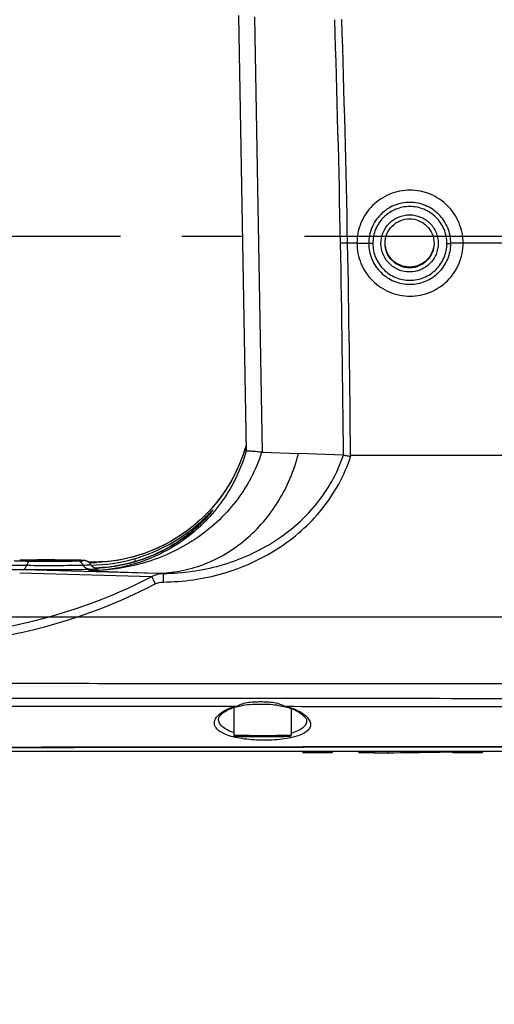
# Model space of a CAD drawing. Header units: millimetres. Extents: x 5828 to 6704, y 123 to 421.
# Tile 10 of 256: x 6380.92 to 6383.82, y 184.58 to 190.61. Entities that reach past the tile are written whole.
import ezdxf
from ezdxf import colors
from ezdxf.entities.mleader import LeaderData, LeaderLine
from ezdxf.math import Vec2, Vec3

# ---------------------------------------------------------------- set-up
doc = ezdxf.new("R2010")
doc.units = ezdxf.units.MM
doc.linetypes.add('CENTER', pattern=[0.6, 0.375, -0.075, 0.075, -0.075])
for name, color, linetype in [('中心线', 7, 'Continuous'), ('外形图', 7, 'Continuous'), ('多重引线', 7, 'Continuous'), ('尺寸标注', 7, 'Continuous')]:
    doc.layers.add(name, color=color, linetype=linetype)
doc.styles.get("Standard").update_dxf_attribs({"font": 'msyh.ttc'})
doc.styles.add('微软雅黑', font='msyh.ttc', dxfattribs={"height": 1.5})
doc.dimstyles.new('尺寸标注_1_20比例', dxfattribs={"dimtxt": 1.5, "dimasz": 1.25, "dimexe": 0.5, "dimexo": 0.4, "dimgap": 0.5, "dimtad": 1, "dimdec": 1, "dimlfac": 20, "dimdsep": 46, "dimtxsty": '微软雅黑', "dimcen": 0.09, "dimadec": 0, "dimazin": 0, "dimtp": 0.01, "dimtm": 0.01, "dimtfac": 1, "dimtdec": 1, "dimtofl": 0, "dimtmove": 0, "dimatfit": 3, "dimfxl": 1, "dimtolj": 1, "dimarcsym": 0})

# ---------------------------------------------------------------- blocks, each defined once
blk = doc.blocks.new('*D1097')
at = {"layer": 'Defpoints', "color": 0}
for p in [(6374.8045, 187.5086), (6384.4045, 186.9495), (6384.4045, 180.8006)]:
    blk.add_point(p, dxfattribs=at)
at = {"layer": '尺寸标注', "color": 0, "lineweight": -2}
for p, q in [((6374.8045, 187.1086), (6374.8045, 180.3006)), ((6384.4045, 186.5495), (6384.4045, 180.3006)), ((6376.0545, 180.8006), (6383.1545, 180.8006))]:
    blk.add_line(p, q, dxfattribs=at)
at = {"layer": '尺寸标注', "color": 0}
for points in [[(6376.0545, 181.009), (6376.0545, 180.5923), (6374.8045, 180.8006)], [(6383.1545, 180.5923), (6383.1545, 181.009), (6384.4045, 180.8006)]]:
    blk.add_solid(points, dxfattribs=at)
at = {"layer": '尺寸标注', "color": 0, "insert": (6379.6045, 182.0744), "char_height": 1.5, "attachment_point": 5, "style": '微软雅黑'}
blk.add_mtext('\\A1;\\A1;{\\fAlibaba PuHuiTi 3.0 55 Regular|b0|i0|c134|p18;192}', dxfattribs=at)
blk = doc.blocks.new('*D1098')
at = {"layer": 'Defpoints', "color": 0}
for p in [(6384.4045, 186.9495), (6385.3045, 186.9495), (6384.4045, 180.8006)]:
    blk.add_point(p, dxfattribs=at)
at = {"layer": '尺寸标注', "color": 0, "lineweight": -2}
for p, q in [((6384.4045, 186.5495), (6384.4045, 180.3006)), ((6385.3045, 186.5495), (6385.3045, 180.3006)), ((6383.1545, 180.8006), (6381.9045, 180.8006)), ((6386.5545, 180.8006), (6391.321, 180.8006))]:
    blk.add_line(p, q, dxfattribs=at)
at = {"layer": '尺寸标注', "color": 0}
for points in [[(6383.1545, 180.5923), (6383.1545, 181.009), (6384.4045, 180.8006)], [(6386.5545, 181.009), (6386.5545, 180.5923), (6385.3045, 180.8006)]]:
    blk.add_solid(points, dxfattribs=at)
at = {"layer": '尺寸标注', "color": 0, "insert": (6389.7425, 182.0722), "char_height": 1.5, "attachment_point": 5, "style": '微软雅黑'}
blk.add_mtext('\\A1;\\A1;{\\fAlibaba PuHuiTi 3.0 55 Regular|b0|i0|c134|p18;18}', dxfattribs=at)
blk = doc.blocks.new('*D1099')
at = {"layer": 'Defpoints', "color": 0}
for p in [(6385.3045, 191.5488), (6370.1354, 186.9495), (6385.3045, 186.9495)]:
    blk.add_point(p, dxfattribs=at)
at = {"layer": '尺寸标注', "color": 0, "lineweight": -2}
for p, q in [((6384.9045, 191.5488), (6369.6354, 191.5488)), ((6370.1354, 190.2988), (6370.1354, 188.1995)), ((6384.9045, 186.9495), (6369.6354, 186.9495))]:
    blk.add_line(p, q, dxfattribs=at)
at = {"layer": '尺寸标注', "color": 0}
for points in [[(6370.3437, 190.2988), (6369.927, 190.2988), (6370.1354, 191.5488)], [(6369.927, 188.1995), (6370.3437, 188.1995), (6370.1354, 186.9495)]]:
    blk.add_solid(points, dxfattribs=at)
at = {"layer": '尺寸标注', "color": 0, "insert": (6368.8616, 189.3315), "char_height": 1.5, "attachment_point": 5, "rotation": 90, "style": '微软雅黑'}
blk.add_mtext('\\A1;\\A1;{\\fAlibaba PuHuiTi 3.0 55 Regular|b0|i0|c134|p18;92}', dxfattribs=at)
blk = doc.blocks.new('*D1156')
at = {"layer": 'Defpoints', "color": 0}
for p in [(6399.0545, 188.5336), (6374.8045, 187.5086), (6374.8045, 176.0125)]:
    blk.add_point(p, dxfattribs=at)
at = {"layer": '尺寸标注', "color": 0, "lineweight": -2}
for p, q in [((6399.0545, 188.1336), (6399.0545, 175.5125)), ((6374.8045, 187.1086), (6374.8045, 175.5125)), ((6397.8045, 176.0125), (6376.0545, 176.0125))]:
    blk.add_line(p, q, dxfattribs=at)
at = {"layer": '尺寸标注', "color": 0}
for points in [[(6376.0545, 176.2209), (6376.0545, 175.8042), (6374.8045, 176.0125)], [(6397.8045, 175.8042), (6397.8045, 176.2209), (6399.0545, 176.0125)]]:
    blk.add_solid(points, dxfattribs=at)
at = {"layer": '尺寸标注', "color": 0, "insert": (6386.9295, 177.2882), "char_height": 1.5, "attachment_point": 5, "style": '微软雅黑'}
blk.add_mtext('\\A1;485', dxfattribs=at)

msp = doc.modelspace()

# ---------------------------------------------------------------- linework, layer by layer
at = {"layer": '中心线', "linetype": 'CENTER', "ltscale": 5}
msp.add_line((6373.6606, 189.2836), (6422.2283, 189.2836), dxfattribs=at)
at = {"layer": '外形图', "linetype": 'ByBlock'}
for p, q in [((6382.2579, 190.6334), (6382.3045, 187.9666)), ((6382.3561, 190.6259), (6382.4026, 187.9591)), ((6382.9823, 189.24), (6382.9251, 189.24)), ((6382.2813, 187.9304), (6382.2806, 187.9285)), ((6382.2942, 187.9675), (6382.2935, 187.9655)), ((6382.4026, 187.9591), (6382.6245, 187.951)), ((6382.9, 187.9409), (6382.6245, 187.951)), ((6382.0831, 187.584), (6382.0801, 187.5806)), ((6382.0857, 187.5871), (6382.0831, 187.584)), ((6382.0879, 187.5897), (6382.0857, 187.5871)), ((6382.0897, 187.592), (6382.0879, 187.5897)), ((6382.0912, 187.5938), (6382.0897, 187.592)), ((6382.0924, 187.5953), (6382.0912, 187.5938)), ((6382.0933, 187.5964), (6382.0924, 187.5953)), ((6382.0939, 187.5972), (6382.0933, 187.5964)), ((6382.094, 187.5974), (6382.0939, 187.5972)), ((6382.094, 187.5973), (6382.094, 187.5974)), ((6381.6199, 187.3076), (6381.6248, 187.2904)), ((6380.9195, 187.2985), (6380.9182, 187.2985)), ((6380.9195, 187.2985), (6380.9183, 187.2985)), ((6380.9195, 187.2985), (6380.9183, 187.2985)), ((6381.0659, 187.3), (6381.0322, 187.3)), ((6381.0325, 187.2999), (6381.0322, 187.3)), ((6381.0325, 187.2999), (6381.0322, 187.2999)), ((6381.1345, 187.2999), (6381.0659, 187.3)), ((6381.2005, 187.2995), (6381.1345, 187.2999)), ((6381.2396, 187.2991), (6381.2005, 187.2995)), ((6381.2566, 187.2988), (6381.2396, 187.2991)), ((6381.2464, 187.299), (6381.2472, 187.299)), ((6381.2472, 187.299), (6381.2464, 187.299)), ((6381.2566, 187.2988), (6381.2576, 187.2988)), ((6381.2576, 187.2988), (6381.2566, 187.2988)), ((6381.2576, 187.2988), (6381.2566, 187.2988)), ((6381.2716, 187.2985), (6381.2728, 187.2985)), ((6381.2728, 187.2985), (6381.2716, 187.2985)), ((6381.2729, 187.2985), (6381.2716, 187.2985)), ((6381.2823, 187.2982), (6381.2728, 187.2985)), ((6381.2903, 187.298), (6381.2823, 187.2982)), ((6381.2946, 187.2978), (6381.2903, 187.298)), ((6381.2984, 187.2976), (6381.2946, 187.2978)), ((6381.3017, 187.2975), (6381.2984, 187.2976)), ((6381.4661, 187.2912), (6381.3379, 187.2876)), ((6381.4193, 187.2869), (6381.3431, 187.2842)), ((6381.3873, 187.285), (6381.3431, 187.2842)), ((6381.3431, 187.2834), (6381.3431, 187.2842)), ((6380.9182, 187.2207), (6381.7277, 187.1981)), ((6380.9381, 187.2419), (6381.7574, 187.2191)), ((6381.3431, 187.2341), (6381.3431, 187.2434)), ((6381.3431, 187.2341), (6381.7574, 187.2191)), ((6381.7574, 187.2191), (6381.7986, 187.2179)), ((6382.2295, 186.3966), (6382.2295, 186.227)), ((6382.5795, 186.3908), (6382.5795, 186.227)), ((6380.2078, 186.1298), (6381.1045, 186.1298)), ((6381.1045, 186.1298), (6381.1349, 186.1298)), ((6381.1349, 186.1298), (6381.1548, 186.1298)), ((6381.1349, 186.1298), (6381.1547, 186.1298)), ((6381.1547, 186.1298), (6381.3034, 186.1298)), ((6381.3034, 186.1298), (6381.6545, 186.1298)), ((6381.3034, 186.1298), (6381.3045, 186.1298)), ((6381.6545, 186.1298), (6381.8213, 186.1298)), ((6381.8213, 186.1298), (6381.8543, 186.1298)), ((6381.8543, 186.1298), (6388.402, 186.1298)), ((6382.6509, 186.1298), (6382.6509, 186.1198)), ((6382.8314, 186.1198), (6382.6509, 186.1198)), ((6382.8314, 186.1298), (6382.8314, 186.1198)), ((6382.9929, 186.1298), (6382.9929, 186.1198)), ((6383.0904, 186.1198), (6382.9929, 186.1198)), ((6383.0904, 186.1298), (6383.0904, 186.1198)), ((6383.1685, 186.1298), (6383.1685, 186.1199)), ((6383.5692, 186.1298), (6383.5692, 186.1198)), ((6383.7497, 186.1198), (6383.5692, 186.1198)), ((6383.7497, 186.1298), (6383.7497, 186.1198))]:
    msp.add_line(p, q, dxfattribs=at)
for points in [[(6382.3039, 187.9994), (6382.2935, 187.9656), (6382.2806, 187.9286), (6382.2661, 187.8921), (6382.2502, 187.8559), (6382.2327, 187.8204), (6382.2138, 187.7854), (6382.1933, 187.7511), (6382.1715, 187.7175), (6382.1482, 187.6847), (6382.1235, 187.6528), (6382.0974, 187.6217), (6382.0699, 187.5916), (6382.0409, 187.5624), (6382.0107, 187.5344), (6381.9792, 187.5076), (6381.9465, 187.4821), (6381.9127, 187.4578), (6381.8776, 187.4348), (6381.8413, 187.4133), (6381.8039, 187.3931), (6381.7655, 187.3746), (6381.7263, 187.3576), (6381.6864, 187.3424), (6381.6458, 187.3288), (6381.6046, 187.317), (6381.5628, 187.307), (6381.5205, 187.2988), (6381.4776, 187.2924), (6381.4342, 187.2878), (6381.3873, 187.285)], [(6382.0801, 187.5806), (6382.0767, 187.5766), (6382.0747, 187.5744), (6382.0726, 187.572), (6382.0702, 187.5694), (6382.0677, 187.5666), (6382.065, 187.5636), (6382.0621, 187.5605), (6382.059, 187.5572), (6382.0557, 187.5537), (6382.0523, 187.55), (6382.0486, 187.5463), (6382.0448, 187.5423), (6382.0408, 187.5383), (6382.0366, 187.5341), (6382.0323, 187.5298), (6382.0278, 187.5253), (6382.0231, 187.5208), (6382.0181, 187.5161), (6382.0129, 187.5112), (6382.0074, 187.5062), (6382.0016, 187.5009), (6381.9955, 187.4954), (6381.9889, 187.4897), (6381.9821, 187.4837), (6381.9748, 187.4776), (6381.9672, 187.4713), (6381.9592, 187.4648), (6381.9508, 187.4582), (6381.9421, 187.4514), (6381.9329, 187.4445), (6381.9232, 187.4374), (6381.9132, 187.4301), (6381.9027, 187.4228), (6381.8917, 187.4153), (6381.8802, 187.4078), (6381.8682, 187.4001), (6381.8556, 187.3923), (6381.8424, 187.3844), (6381.8285, 187.3765), (6381.8139, 187.3684), (6381.7985, 187.3602), (6381.782, 187.3518), (6381.7642, 187.3432), (6381.7451, 187.3345), (6381.725, 187.3258), (6381.7042, 187.3174), (6381.6828, 187.3093), (6381.6612, 187.3018), (6381.6398, 187.2949), (6381.6199, 187.2889)], [(6381.3092, 187.297), (6381.3081, 187.2971), (6381.307, 187.2971), (6381.3058, 187.2972), (6381.3045, 187.2973), (6381.3017, 187.2975)], [(6381.3534, 187.2705), (6381.3514, 187.2737), (6381.3493, 187.2767), (6381.3471, 187.2794), (6381.3448, 187.2818), (6381.3425, 187.284), (6381.3401, 187.286), (6381.3377, 187.2877), (6381.3353, 187.2893), (6381.3329, 187.2906), (6381.3306, 187.2918), (6381.3284, 187.2928), (6381.3264, 187.2935), (6381.3245, 187.2942), (6381.3228, 187.2947), (6381.3212, 187.2951), (6381.3197, 187.2955), (6381.3182, 187.2958), (6381.3169, 187.296), (6381.3156, 187.2962), (6381.3145, 187.2964), (6381.3134, 187.2965), (6381.3123, 187.2967), (6381.3113, 187.2968), (6381.3103, 187.2969), (6381.3092, 187.297)], [(6381.3887, 187.2485), (6381.3887, 187.2485), (6381.3886, 187.2485), (6381.3883, 187.2486), (6381.3879, 187.2486), (6381.3874, 187.2487), (6381.3867, 187.2488), (6381.3858, 187.2489), (6381.3848, 187.2491), (6381.3836, 187.2494), (6381.3822, 187.2497), (6381.3807, 187.2501), (6381.379, 187.2507), (6381.377, 187.2514), (6381.3749, 187.2522), (6381.3726, 187.2533), (6381.3702, 187.2546), (6381.3677, 187.2562), (6381.3652, 187.2579), (6381.3627, 187.2599), (6381.3602, 187.2622), (6381.3578, 187.2647), (6381.3556, 187.2674), (6381.3534, 187.2705)], [(6381.6199, 187.2889), (6381.5819, 187.2788), (6381.5426, 187.2699), (6381.5029, 187.2627), (6381.4629, 187.257), (6381.4228, 187.253), (6381.3825, 187.2506), (6381.3793, 187.2506)], [(6382.2539, 186.4026), (6382.2645, 186.4053), (6382.2755, 186.4079), (6382.2869, 186.4104), (6382.299, 186.4125), (6382.3119, 186.4143), (6382.3256, 186.4155), (6382.3401, 186.4164), (6382.3555, 186.4169), (6382.3715, 186.4172), (6382.3878, 186.4173), (6382.4042, 186.4172), (6382.4203, 186.4171), (6382.436, 186.4168), (6382.4509, 186.4162), (6382.4651, 186.4152), (6382.4785, 186.4139), (6382.4912, 186.4121), (6382.5032, 186.4099), (6382.5146, 186.4074), (6382.5255, 186.4048), (6382.5359, 186.4022), (6382.554, 186.3981)], [(6382.1351, 186.3252), (6382.1353, 186.328), (6382.1362, 186.3318), (6382.1377, 186.3358), (6382.1398, 186.34), (6382.1427, 186.3443), (6382.1462, 186.3489), (6382.1505, 186.3535), (6382.1555, 186.3583), (6382.1613, 186.3632), (6382.1679, 186.3681), (6382.1751, 186.373), (6382.1831, 186.3778), (6382.1912, 186.3822)], [(6382.1912, 186.3822), (6382.1954, 186.3844), (6382.2007, 186.3867), (6382.2064, 186.3891), (6382.2127, 186.3914), (6382.2197, 186.3937), (6382.2273, 186.396), (6382.2358, 186.3983), (6382.2539, 186.4026)], [(6382.554, 186.3981), (6382.563, 186.3958), (6382.5711, 186.3934), (6382.5786, 186.3911), (6382.5855, 186.3887), (6382.5919, 186.3863), (6382.5978, 186.3838), (6382.6028, 186.3815)], [(6382.6028, 186.3815), (6382.6123, 186.3768), (6382.6218, 186.3715), (6382.6306, 186.3662), (6382.6386, 186.3609), (6382.6458, 186.3555), (6382.6521, 186.3502), (6382.6576, 186.3451), (6382.6622, 186.3401), (6382.666, 186.3353), (6382.6691, 186.3308), (6382.6714, 186.3265), (6382.6729, 186.3225), (6382.6738, 186.3188), (6382.6741, 186.3161)]]:
    msp.add_lwpolyline(points, dxfattribs=at)
for centre, radius, start, end in [((6269.445, 187.0036), 113.4589, 1.129244, 1.820515), ((6269.3132, 187.0019), 113.6339, 1.128572, 1.819402), ((6269.6455, 187.0074), 113.2583, 0.472247, 1.129296), ((6269.507, 187.0055), 113.4401, 0.472064, 1.128642), ((6381.3478, 188.2758), 0.9953, 341.95648, 343.87449), ((6381.3509, 188.2748), 0.992, 337.5492, 339.571), ((6381.3512, 188.2747), 0.9918, 339.68653, 341.8338), ((6381.3522, 188.2743), 0.9907, 332.97008, 334.99943), ((6381.3521, 188.2743), 0.9908, 334.99944, 335.38099), ((6381.3517, 188.2745), 0.9912, 335.38108, 337.29098), ((6381.3516, 188.2745), 0.9913, 337.29102, 337.54899), ((6381.3528, 188.274), 0.99, 332.71397, 332.96993), ((6381.8127, 187.8225), 0.3605, 321.21024, 321.3337), ((6381.3498, 188.2247), 0.9741, 292.52981, 314.29395), ((6381.3424, 188.2728), 1.0043, 270.69693, 286.03659), ((6381.3518, 188.2197), 0.9687, 286.06604, 292.53575), ((6381.2126, 185.0929), 2.2063, 88.85547, 89.10101), ((6381.2022, 184.5187), 2.7807, 88.57042, 88.85802), ((6381.2044, 184.6643), 2.635, 88.53962, 88.84218), ((6381.3506, 188.3116), 1.0275, 269.5823, 272.04842), ((6381.3425, 188.254), 1.0042, 272.1006, 286.03477), ((6381.3797, 186.8206), 0.4282, 88.78249, 89.01728), ((6383.107, 205.359), 19.2392, 269.95059, 270.18308), ((6383.1004, 203.808), 17.6882, 270.22057, 271.26389), ((6383.1002, 203.8173), 17.6975, 271.26385, 271.51855)]:
    msp.add_arc(centre, radius, start, end, dxfattribs=at)
for points, knots in [([(6383.632, 189.2396), (6383.632, 189.2818), (6383.615, 189.3672), (6383.5427, 189.4751), (6383.4346, 189.5473), (6383.3071, 189.5727), (6383.1797, 189.5475), (6383.0715, 189.4754), (6382.9992, 189.3676), (6382.9823, 189.2822), (6382.9823, 189.24)], [0, 0, 0, 0, 0.125042, 0.250083, 0.375101, 0.500086, 0.625048, 0.750008, 0.874989, 1, 1, 1, 1]), ([(6383.5569, 189.2386), (6383.5569, 189.2712), (6383.547, 189.3209), (6383.5158, 189.3788), (6383.474, 189.4296), (6383.4042, 189.4762), (6383.3057, 189.4957), (6383.2072, 189.4763), (6383.1235, 189.4206), (6383.0676, 189.3373), (6383.0545, 189.2713), (6383.0545, 189.2387)], [0, 0, 0, 0, 0.124923, 0.187691, 0.25046, 0.375398, 0.500335, 0.625262, 0.750178, 0.875088, 1, 1, 1, 1]), ([(6383.5328, 189.2382), (6383.5327, 189.2677), (6383.5209, 189.3272), (6383.4703, 189.4022), (6383.3949, 189.4524), (6383.3061, 189.4699), (6383.2172, 189.4524), (6383.1418, 189.4023), (6383.0913, 189.3272), (6383.0795, 189.2677), (6383.0795, 189.2383)], [0, 0, 0, 0, 0.124988, 0.249981, 0.374987, 0.500002, 0.625016, 0.750021, 0.875014, 1, 1, 1, 1]), ([(6383.1295, 189.2383), (6383.1295, 189.261), (6383.1386, 189.307), (6383.1775, 189.3652), (6383.2358, 189.4041), (6383.3045, 189.4178), (6383.3732, 189.4041), (6383.4315, 189.3652), (6383.4704, 189.307), (6383.4795, 189.261), (6383.4795, 189.2383)], [0, 0, 0, 0, 0.124991, 0.249988, 0.374991, 0.5, 0.625009, 0.750012, 0.875009, 1, 1, 1, 1]), ([(6383.1545, 189.2387), (6383.1545, 189.2582), (6383.1623, 189.2976), (6383.1957, 189.3475), (6383.2456, 189.3809), (6383.3045, 189.3926), (6383.3634, 189.3809), (6383.4133, 189.3475), (6383.4467, 189.2976), (6383.4545, 189.2582), (6383.4545, 189.2387)], [0, 0, 0, 0, 0.124991, 0.249988, 0.374991, 0.5, 0.625009, 0.750012, 0.875009, 1, 1, 1, 1]), ([(6382.9251, 189.24), (6382.9206, 189.2399), (6382.9062, 189.2397), (6382.8918, 189.2395), (6382.8819, 189.2396)], [0, 0, 0, 0, 0.308636, 1, 1, 1, 1]), ([(6382.9823, 189.24), (6382.9823, 189.1977), (6382.9992, 189.1123), (6383.0715, 189.0044), (6383.1797, 188.9322), (6383.3071, 188.9068), (6383.4346, 188.932), (6383.5427, 189.0041), (6383.615, 189.1119), (6383.632, 189.1973), (6383.632, 189.2396)], [0, 0, 0, 0, 0.125045, 0.250092, 0.375122, 0.500116, 0.625074, 0.750021, 0.87499, 1, 1, 1, 1]), ([(6382.9823, 189.24), (6382.9914, 189.2399), (6383.0047, 189.2399), (6383.0215, 189.2397), (6383.0322, 189.2396), (6383.041, 189.2394), (6383.0477, 189.2393), (6383.0518, 189.2388), (6383.054, 189.239), (6383.0545, 189.2387)], [0, 0, 0, 0, 0.379386, 0.550158, 0.700076, 0.823828, 0.917038, 0.976425, 1, 1, 1, 1]), ([(6383.0545, 189.2387), (6383.0545, 189.206), (6383.0676, 189.14), (6383.1235, 189.0567), (6383.2071, 189.001), (6383.3057, 188.9815), (6383.4042, 189.001), (6383.474, 189.0475), (6383.5158, 189.0984), (6383.547, 189.1562), (6383.5569, 189.2059), (6383.5569, 189.2386)], [0, 0, 0, 0, 0.124925, 0.249855, 0.374794, 0.499731, 0.62466, 0.749576, 0.812333, 0.87509, 1, 1, 1, 1]), ([(6383.0795, 189.2383), (6383.0763, 189.2383), (6383.0705, 189.2382), (6383.0637, 189.2384), (6383.0591, 189.2384), (6383.0567, 189.2386), (6383.0551, 189.2383), (6383.0545, 189.2387)], [0, 0, 0, 0, 0.376811, 0.698088, 0.822586, 0.916504, 1, 1, 1, 1]), ([(6383.0795, 189.2383), (6383.0795, 189.2088), (6383.0913, 189.1493), (6383.1418, 189.0742), (6383.2172, 189.0241), (6383.3061, 189.0065), (6383.3949, 189.0241), (6383.4704, 189.0743), (6383.5209, 189.1493), (6383.5328, 189.2088), (6383.5328, 189.2382)], [0, 0, 0, 0, 0.12499, 0.249981, 0.374988, 0.5, 0.625016, 0.750023, 0.875016, 1, 1, 1, 1]), ([(6383.4795, 189.2383), (6383.4795, 189.2155), (6383.4704, 189.1695), (6383.4315, 189.1113), (6383.3732, 189.0724), (6383.3045, 189.0587), (6383.2358, 189.0724), (6383.1775, 189.1113), (6383.1386, 189.1695), (6383.1295, 189.2155), (6383.1295, 189.2383)], [0, 0, 0, 0, 0.124991, 0.249988, 0.374991, 0.5, 0.625009, 0.750012, 0.875009, 1, 1, 1, 1]), ([(6383.4545, 189.2387), (6383.4545, 189.2192), (6383.4467, 189.1797), (6383.4133, 189.1299), (6383.3634, 189.0965), (6383.3045, 189.0848), (6383.2456, 189.0965), (6383.1957, 189.1299), (6383.1623, 189.1797), (6383.1545, 189.2192), (6383.1545, 189.2387)], [0, 0, 0, 0, 0.124991, 0.249988, 0.374991, 0.5, 0.625009, 0.750012, 0.875009, 1, 1, 1, 1]), ([(6383.4544, 189.2387), (6383.4538, 189.2196), (6383.4451, 189.1812), (6383.4115, 189.1331), (6383.3622, 189.101), (6383.3045, 189.0898), (6383.2468, 189.101), (6383.1975, 189.1331), (6383.1639, 189.1812), (6383.1552, 189.2196), (6383.1546, 189.2387)], [0, 0, 0, 0, 0.124992, 0.249988, 0.374992, 0.5, 0.625008, 0.750012, 0.875008, 1, 1, 1, 1]), ([(6383.5328, 189.2382), (6383.5354, 189.2382), (6383.5435, 189.2383), (6383.5516, 189.2382), (6383.5569, 189.2386)], [0, 0, 0, 0, 0.333611, 1, 1, 1, 1]), ([(6383.632, 189.2396), (6383.6162, 189.2396), (6383.5912, 189.2393), (6383.5662, 189.2392), (6383.5569, 189.2386)], [0, 0, 0, 0, 0.630519, 1, 1, 1, 1]), ([(6382.3045, 187.9666), (6382.2738, 187.8591), (6382.1769, 187.6558), (6381.9449, 187.4187), (6381.6578, 187.2698), (6381.447, 187.2351), (6381.3431, 187.2341)], [0, 0, 0, 0, 0.259821, 0.512544, 0.758391, 1, 1, 1, 1]), ([(6382.3989, 187.9593), (6382.3818, 187.905), (6382.3375, 187.7991), (6382.2442, 187.6549), (6382.1278, 187.5285), (6381.9479, 187.3876), (6381.6855, 187.2666), (6381.4568, 187.2343), (6381.3431, 187.2341)], [0, 0, 0, 0, 0.125133, 0.250281, 0.375445, 0.500619, 0.75028, 1, 1, 1, 1]), ([(6381.7574, 187.2191), (6381.806, 187.2195), (6381.9036, 187.2291), (6382.0458, 187.2693), (6382.1803, 187.3344), (6382.3458, 187.4525), (6382.5163, 187.6531), (6382.5981, 187.8486), (6382.6245, 187.951)], [0, 0, 0, 0, 0.119735, 0.240333, 0.362378, 0.486285, 0.739508, 1, 1, 1, 1]), ([(6381.7967, 187.1651), (6381.9191, 187.1658), (6382.1648, 187.2006), (6382.5044, 187.3518), (6382.7844, 187.5974), (6382.9058, 187.8167), (6382.9433, 187.9328)], [0, 0, 0, 0, 0.250338, 0.50047, 0.750349, 1, 1, 1, 1]), ([(6381.7986, 187.2179), (6381.9153, 187.2185), (6382.1495, 187.2509), (6382.4742, 187.3922), (6382.7439, 187.623), (6382.8624, 187.8307), (6382.8994, 187.941)], [0, 0, 0, 0, 0.250311, 0.500399, 0.750272, 1, 1, 1, 1]), ([(6382.3989, 187.9593), (6382.3855, 187.9607), (6382.3667, 187.9627), (6382.3435, 187.9648), (6382.3302, 187.966), (6382.3198, 187.9667), (6382.312, 187.9672), (6382.3076, 187.9669), (6382.3049, 187.9671), (6382.3045, 187.9666)], [0, 0, 0, 0, 0.426971, 0.597217, 0.73794, 0.848739, 0.929329, 0.979592, 1, 1, 1, 1]), ([(6382.9433, 187.9328), (6382.9389, 187.9335), (6382.9303, 187.9349), (6382.9184, 187.9369), (6382.9096, 187.9388), (6382.9036, 187.9399), (6382.9012, 187.9408), (6382.9, 187.9408)], [0, 0, 0, 0, 0.306174, 0.588072, 0.825292, 0.92143, 1, 1, 1, 1]), ([(6390.3664, 187.9379), (6389.7477, 187.938), (6387.2733, 187.9384), (6384.7989, 187.9392), (6382.9432, 187.9404)], [0, 0, 0, 0, 0.250047, 1, 1, 1, 1]), ([(6382.9432, 187.9402), (6382.9439, 187.9401), (6382.9447, 187.9385), (6382.9435, 187.9362), (6382.9435, 187.9341), (6382.9433, 187.9328)], [0, 0, 0, 0, 0.238664, 0.495492, 1, 1, 1, 1]), ([(6382.2326, 187.8201), (6382.1914, 187.7402), (6382.0878, 187.5928), (6381.8817, 187.4237), (6381.6432, 187.3162), (6381.4723, 187.2879), (6381.3873, 187.2848)], [0, 0, 0, 0, 0.257823, 0.509404, 0.756021, 1, 1, 1, 1]), ([(6381.6199, 187.3076), (6381.6577, 187.3185), (6381.7303, 187.3439), (6381.8302, 187.3921), (6381.9164, 187.4453), (6381.9778, 187.4917), (6382.0192, 187.5272), (6382.0447, 187.5507), (6382.0631, 187.5687), (6382.0756, 187.5813), (6382.0831, 187.5891), (6382.0894, 187.5956), (6382.0944, 187.6007), (6382.0976, 187.604), (6382.0996, 187.6058), (6382.1002, 187.6066), (6382.1017, 187.607), (6382.0993, 187.6041), (6382.0979, 187.6018), (6382.0955, 187.5989), (6382.0942, 187.5973)], [0, 0, 0, 0, 0.201902, 0.393102, 0.567233, 0.720191, 0.78724, 0.846814, 0.897588, 0.919087, 0.937727, 0.953303, 0.965555, 0.974173, 0.977021, 0.978894, 0.979931, 0.982851, 0.989506, 1, 1, 1, 1]), ([(6382.0937, 187.5967), (6382.0903, 187.5925), (6382.0702, 187.5685), (6382.0487, 187.5457), (6382.0301, 187.5275)], [0, 0, 0, 0, 0.170772, 1, 1, 1, 1]), ([(6380.8398, 187.271), (6380.8524, 187.2687), (6380.8929, 187.2664), (6380.9333, 187.2679), (6380.9608, 187.2676)], [0, 0, 0, 0, 0.31852, 1, 1, 1, 1]), ([(6380.8829, 187.296), (6380.8865, 187.2954), (6380.8975, 187.2952), (6380.9184, 187.2942), (6380.9482, 187.2937), (6380.9709, 187.2934), (6380.9835, 187.2932)], [0, 0, 0, 0, 0.111353, 0.325697, 0.623857, 1, 1, 1, 1]), ([(6381.0322, 187.3), (6381.0213, 187.2999), (6380.9837, 187.2996), (6380.9461, 187.2992), (6380.9195, 187.2985)], [0, 0, 0, 0, 0.290925, 1, 1, 1, 1]), ([(6381.0322, 187.2999), (6381.0212, 187.2999), (6380.9837, 187.2996), (6380.9461, 187.2992), (6380.9195, 187.2985)], [0, 0, 0, 0, 0.292752, 1, 1, 1, 1]), ([(6380.9203, 187.2964), (6380.9203, 187.2966), (6380.9212, 187.2967), (6380.9224, 187.2969), (6380.925, 187.2971), (6380.9301, 187.2974), (6380.9389, 187.2978), (6380.952, 187.2982), (6380.9683, 187.2985), (6380.9875, 187.2988), (6381.0091, 187.2991), (6381.0243, 187.2992), (6381.0322, 187.2992)], [0, 0, 0, 0, 0.004858, 0.018208, 0.040207, 0.070768, 0.156879, 0.274643, 0.42142, 0.59391, 0.788228, 1, 1, 1, 1]), ([(6381.2702, 187.2963), (6381.27, 187.2961), (6381.2685, 187.2961), (6381.2659, 187.2956), (6381.2614, 187.2954), (6381.2555, 187.2951), (6381.2481, 187.2949), (6381.2354, 187.2945), (6381.2164, 187.2942), (6381.1903, 187.2938), (6381.1607, 187.2935), (6381.1286, 187.2934), (6381.0953, 187.2933), (6381.0619, 187.2934), (6381.0298, 187.2935), (6381.0002, 187.2938), (6380.9741, 187.2942), (6380.9551, 187.2945), (6380.9424, 187.2949), (6380.935, 187.2951), (6380.9291, 187.2954), (6380.9246, 187.2956), (6380.922, 187.2961), (6380.9206, 187.2961), (6380.9203, 187.2963)], [0, 0, 0, 0, 0.003309, 0.011228, 0.023733, 0.040714, 0.062015, 0.087437, 0.149655, 0.225033, 0.31074, 0.403558, 0.5, 0.596442, 0.68926, 0.774967, 0.850345, 0.912563, 0.937985, 0.959286, 0.976267, 0.988772, 0.996691, 1, 1, 1, 1]), ([(6380.9381, 187.2419), (6380.9405, 187.242), (6380.9471, 187.244), (6380.9555, 187.2533), (6380.9592, 187.2624), (6380.9608, 187.2676)], [0, 0, 0, 0, 0.194865, 0.548327, 1, 1, 1, 1]), ([(6380.9835, 187.2932), (6380.9811, 187.2931), (6380.9746, 187.2911), (6380.9661, 187.2818), (6380.9624, 187.2728), (6380.9608, 187.2676)], [0, 0, 0, 0, 0.194866, 0.548327, 1, 1, 1, 1]), ([(6380.9608, 187.2676), (6381.0235, 187.2669), (6381.139, 187.2668), (6381.2545, 187.2675), (6381.3073, 187.2689)], [0, 0, 0, 0, 0.542772, 1, 1, 1, 1]), ([(6380.9835, 187.2932), (6381.0356, 187.2927), (6381.1316, 187.2925), (6381.2277, 187.2932), (6381.2716, 187.2943)], [0, 0, 0, 0, 0.542771, 1, 1, 1, 1]), ([(6381.0322, 187.2992), (6381.0459, 187.2993), (6381.0736, 187.2994), (6381.1151, 187.2995), (6381.1555, 187.2993), (6381.1873, 187.299), (6381.2104, 187.2987), (6381.2253, 187.2984), (6381.2384, 187.2982), (6381.2493, 187.2978), (6381.2581, 187.2975), (6381.2642, 187.2972), (6381.2682, 187.2969), (6381.2696, 187.2966), (6381.2703, 187.2965), (6381.2703, 187.2964)], [0, 0, 0, 0, 0.172274, 0.349959, 0.522666, 0.680295, 0.750527, 0.813633, 0.868689, 0.914888, 0.951556, 0.97816, 0.994328, 0.998443, 1, 1, 1, 1]), ([(6381.2464, 187.299), (6381.2304, 187.2993), (6381.1591, 187.2999), (6381.0878, 187.3002), (6381.0325, 187.2999)], [0, 0, 0, 0, 0.224063, 1, 1, 1, 1]), ([(6381.2716, 187.2943), (6381.2769, 187.2944), (6381.2845, 187.2946), (6381.2938, 187.295), (6381.2993, 187.2953), (6381.3035, 187.2955), (6381.3067, 187.2957), (6381.3082, 187.2961), (6381.3095, 187.2962), (6381.3095, 187.2964)], [0, 0, 0, 0, 0.423574, 0.595313, 0.738171, 0.850896, 0.932391, 0.981979, 1, 1, 1, 1]), ([(6381.2716, 187.2943), (6381.2788, 187.2942), (6381.2942, 187.2887), (6381.3039, 187.2761), (6381.3073, 187.2689)], [0, 0, 0, 0, 0.477171, 1, 1, 1, 1]), ([(6381.3095, 187.2964), (6381.3095, 187.2966), (6381.3083, 187.2967), (6381.3068, 187.297), (6381.3037, 187.2972), (6381.2996, 187.2975), (6381.2944, 187.2977), (6381.2854, 187.2981), (6381.2781, 187.2983), (6381.2729, 187.2985)], [0, 0, 0, 0, 0.018061, 0.0676, 0.148946, 0.261521, 0.404307, 0.576033, 1, 1, 1, 1]), ([(6381.3073, 187.2689), (6381.3138, 187.269), (6381.3228, 187.2694), (6381.3339, 187.27), (6381.3404, 187.2704), (6381.3453, 187.2709), (6381.3491, 187.2712), (6381.3509, 187.2717), (6381.3524, 187.2718), (6381.3524, 187.2721)], [0, 0, 0, 0, 0.426138, 0.597791, 0.740059, 0.851993, 0.93278, 0.98196, 1, 1, 1, 1]), ([(6381.3431, 187.2434), (6381.3358, 187.2435), (6381.3205, 187.249), (6381.3107, 187.2617), (6381.3073, 187.2689)], [0, 0, 0, 0, 0.477165, 1, 1, 1, 1]), ([(6381.3431, 187.2434), (6381.3509, 187.2436), (6381.3619, 187.2441), (6381.3755, 187.245), (6381.3833, 187.2456), (6381.3893, 187.2463), (6381.3941, 187.2468), (6381.3962, 187.2474), (6381.398, 187.2476), (6381.398, 187.2479)], [0, 0, 0, 0, 0.425272, 0.596902, 0.739318, 0.851477, 0.932513, 0.981901, 1, 1, 1, 1]), ([(6381.398, 187.2479), (6381.398, 187.2481), (6381.3969, 187.2483), (6381.3954, 187.2485), (6381.3924, 187.2486), (6381.3901, 187.2487), (6381.3888, 187.2487)], [0, 0, 0, 0, 0.069662, 0.257955, 0.568238, 1, 1, 1, 1]), ([(6380.0207, 186.8209), (6380.3143, 186.8127), (6380.9054, 186.8667), (6381.4667, 187.0638), (6381.7277, 187.1981)], [0, 0, 0, 0, 0.500173, 1, 1, 1, 1]), ([(6380.8431, 187.2419), (6380.8497, 187.2416), (6380.8814, 187.2411), (6380.9131, 187.2423), (6380.9381, 187.2419)], [0, 0, 0, 0, 0.210161, 1, 1, 1, 1]), ([(6380.9381, 187.2419), (6381.0114, 187.2412), (6381.1464, 187.241), (6381.2814, 187.2419), (6381.3431, 187.2434)], [0, 0, 0, 0, 0.542772, 1, 1, 1, 1]), ([(6381.7277, 187.1981), (6381.7294, 187.192), (6381.7365, 187.1771), (6381.7436, 187.1624), (6381.7482, 187.1534)], [0, 0, 0, 0, 0.381536, 1, 1, 1, 1]), ([(6381.7986, 187.2179), (6381.7982, 187.2177), (6381.7982, 187.2158), (6381.7976, 187.213), (6381.7974, 187.2079), (6381.7971, 187.2014), (6381.7969, 187.1935), (6381.7967, 187.1813), (6381.7967, 187.1717), (6381.7967, 187.1651)], [0, 0, 0, 0, 0.024534, 0.085057, 0.179879, 0.305342, 0.456478, 0.627266, 1, 1, 1, 1]), ([(6379.5024, 186.8185), (6379.8805, 186.754), (6380.6607, 186.7444), (6381.4081, 186.9771), (6381.7482, 187.1534)], [0, 0, 0, 0, 0.500241, 1, 1, 1, 1]), ([(6388.9515, 186.5392), (6388.3798, 186.5393), (6387.2364, 186.5396), (6385.8072, 186.5401), (6384.6639, 186.5406), (6383.8066, 186.541), (6382.9495, 186.5415), (6382.0925, 186.5421), (6381.2357, 186.5428), (6380.5219, 186.5434), (6379.951, 186.544), (6379.5229, 186.5445), (6379.095, 186.5449), (6378.6679, 186.5454), (6378.2475, 186.546), (6377.8447, 186.5483), (6377.5266, 186.5513), (6377.292, 186.5543), (6377.1349, 186.5568), (6376.9926, 186.5596), (6376.8664, 186.5625), (6376.7575, 186.5657), (6376.6781, 186.5686), (6376.6239, 186.571), (6376.5907, 186.5728), (6376.5624, 186.5746), (6376.539, 186.5764), (6376.521, 186.5781), (6376.5073, 186.5799), (6376.5003, 186.5815), (6376.4954, 186.5829), (6376.4954, 186.584)], [0, 0, 0, 0, 0.137683, 0.275352, 0.344178, 0.412995, 0.481801, 0.550594, 0.61937, 0.688125, 0.722494, 0.756856, 0.79121, 0.825557, 0.859693, 0.892447, 0.922576, 0.936297, 0.948948, 0.960409, 0.970574, 0.979347, 0.986644, 0.989715, 0.992391, 0.994669, 0.996546, 0.998017, 0.99908, 0.999735, 1, 1, 1, 1]), ([(6388.3979, 186.4659), (6388.2974, 186.4583), (6388.0959, 186.4498), (6387.7935, 186.4487), (6387.4911, 186.4496), (6387.0879, 186.4491), (6386.5839, 186.4497), (6385.9791, 186.4497), (6385.3744, 186.45), (6384.5681, 186.4503), (6383.5605, 186.4508), (6382.3516, 186.4516), (6381.1431, 186.4525), (6379.9351, 186.4536), (6379.13, 186.4543), (6378.7275, 186.4547)], [0, 0, 0, 0, 0.031268, 0.062538, 0.093809, 0.12508, 0.187619, 0.250155, 0.312688, 0.375217, 0.500257, 0.625267, 0.750237, 0.875153, 1, 1, 1, 1]), ([(6382.2384, 186.4021), (6381.9459, 186.4023), (6380.7764, 186.4031), (6379.607, 186.404), (6378.73, 186.4046)], [0, 0, 0, 0, 0.250125, 1, 1, 1, 1]), ([(6382.2384, 186.4021), (6382.2496, 186.4066), (6382.2725, 186.4177), (6382.3105, 186.4288), (6382.3516, 186.4324), (6382.3931, 186.4327), (6382.4346, 186.4323), (6382.476, 186.4287), (6382.5146, 186.4174), (6382.5383, 186.4063), (6382.55, 186.4019)], [0, 0, 0, 0, 0.112382, 0.238141, 0.367064, 0.496504, 0.626029, 0.755503, 0.883192, 1, 1, 1, 1]), ([(6388.402, 186.4164), (6388.2804, 186.4078), (6388.0365, 186.3988), (6387.6707, 186.4002), (6387.3048, 186.3999), (6386.817, 186.4002), (6386.2073, 186.4002), (6385.4757, 186.4005), (6384.7442, 186.4007), (6383.769, 186.4012), (6383.0376, 186.4016), (6382.55, 186.4019)], [0, 0, 0, 0, 0.062506, 0.12502, 0.187534, 0.250047, 0.375067, 0.50008, 0.625082, 0.750072, 1, 1, 1, 1]), ([(6382.1609, 186.2399), (6382.1525, 186.2442), (6382.1376, 186.2531), (6382.1201, 186.2698), (6382.1101, 186.2885), (6382.1088, 186.3086), (6382.116, 186.3285), (6382.1372, 186.3564), (6382.1613, 186.3722), (6382.1791, 186.3816)], [0, 0, 0, 0, 0.145917, 0.266535, 0.368944, 0.464973, 0.568163, 0.688751, 1, 1, 1, 1]), ([(6382.6131, 186.3813), (6382.6261, 186.3751), (6382.649, 186.3622), (6382.6769, 186.3395), (6382.6947, 186.3158), (6382.701, 186.2906), (6382.6927, 186.2663), (6382.6718, 186.2462), (6382.6405, 186.2295), (6382.5992, 186.2158), (6382.5491, 186.2055), (6382.492, 186.1988), (6382.4307, 186.1958), (6382.3491, 186.197), (6382.2715, 186.2051), (6382.2027, 186.2221), (6382.1736, 186.2334), (6382.1609, 186.2399)], [0, 0, 0, 0, 0.060961, 0.111246, 0.151556, 0.184766, 0.217017, 0.255587, 0.30498, 0.366564, 0.439608, 0.521858, 0.609943, 0.69981, 0.868165, 0.939768, 1, 1, 1, 1]), ([(6382.1791, 186.3816), (6382.1833, 186.3838), (6382.2023, 186.3927), (6382.2226, 186.3985), (6382.2384, 186.4021)], [0, 0, 0, 0, 0.22497, 1, 1, 1, 1]), ([(6382.1791, 186.3816), (6382.1802, 186.3813), (6382.1841, 186.3803), (6382.1885, 186.3809), (6382.1912, 186.3822)], [0, 0, 0, 0, 0.268885, 1, 1, 1, 1]), ([(6382.55, 186.4019), (6382.5496, 186.4016), (6382.5483, 186.4005), (6382.5463, 186.3998), (6382.5451, 186.4001)], [0, 0, 0, 0, 0.301244, 1, 1, 1, 1]), ([(6382.55, 186.4019), (6382.5559, 186.4006), (6382.5774, 186.3954), (6382.5986, 186.3884), (6382.6131, 186.3813)], [0, 0, 0, 0, 0.269586, 1, 1, 1, 1]), ([(6382.6131, 186.3813), (6382.6122, 186.381), (6382.6089, 186.3801), (6382.6051, 186.3804), (6382.6028, 186.3815)], [0, 0, 0, 0, 0.270882, 1, 1, 1, 1]), ([(6382.2294, 186.2431), (6382.2154, 186.2475), (6382.1904, 186.2569), (6382.1594, 186.2761), (6382.1394, 186.2989), (6382.1349, 186.3169), (6382.1351, 186.3252)], [0, 0, 0, 0, 0.331708, 0.600122, 0.81445, 1, 1, 1, 1]), ([(6382.6741, 186.3161), (6382.6742, 186.3081), (6382.6697, 186.2907), (6382.6495, 186.269), (6382.6185, 186.2514), (6382.5936, 186.2428), (6382.5796, 186.2389)], [0, 0, 0, 0, 0.183017, 0.395347, 0.664554, 1, 1, 1, 1]), ([(6382.2295, 186.227), (6382.2295, 186.221), (6382.2476, 186.2211), (6382.2632, 186.2202), (6382.2952, 186.2197), (6382.3419, 186.2191), (6382.3826, 186.219), (6382.4045, 186.219)], [0, 0, 0, 0, 0.10226, 0.190991, 0.311196, 0.626641, 1, 1, 1, 1]), ([(6382.4045, 186.2239), (6382.3931, 186.2239), (6382.3708, 186.224), (6382.3384, 186.2242), (6382.3085, 186.2244), (6382.2823, 186.2248), (6382.2633, 186.2252), (6382.2507, 186.2255), (6382.2433, 186.2258), (6382.2377, 186.2261), (6382.2332, 186.2263), (6382.2312, 186.2267), (6382.2295, 186.2267), (6382.2295, 186.227)], [0, 0, 0, 0, 0.194975, 0.382459, 0.55525, 0.706712, 0.831029, 0.881472, 0.923434, 0.956514, 0.980403, 0.994893, 1, 1, 1, 1]), ([(6382.4045, 186.219), (6382.4264, 186.219), (6382.4671, 186.2191), (6382.5137, 186.2197), (6382.5458, 186.2202), (6382.5614, 186.2211), (6382.5795, 186.221), (6382.5795, 186.227)], [0, 0, 0, 0, 0.373375, 0.688828, 0.809031, 0.897758, 1, 1, 1, 1]), ([(6382.5795, 186.227), (6382.5795, 186.2267), (6382.5778, 186.2267), (6382.5758, 186.2263), (6382.5713, 186.2261), (6382.5657, 186.2258), (6382.5583, 186.2255), (6382.5457, 186.2252), (6382.5266, 186.2248), (6382.5005, 186.2244), (6382.4706, 186.2242), (6382.4382, 186.224), (6382.4159, 186.2239), (6382.4045, 186.2239)], [0, 0, 0, 0, 0.005107, 0.019597, 0.043486, 0.076566, 0.118528, 0.168971, 0.293288, 0.44475, 0.617541, 0.805025, 1, 1, 1, 1]), ([(6380.2244, 186.1538), (6380.9056, 186.1548), (6382.2682, 186.1567), (6384.3124, 186.1587), (6386.0162, 186.1597), (6387.3795, 186.1603), (6388.0612, 186.1601), (6388.402, 186.1606)], [0, 0, 0, 0, 0.249901, 0.499887, 0.749929, 0.874963, 1, 1, 1, 1]), ([(6380.2327, 186.1512), (6381.594, 186.1535), (6383.6361, 186.1564), (6386.3591, 186.1586), (6387.721, 186.1586), (6388.402, 186.1589)], [0, 0, 0, 0, 0.499882, 0.749926, 1, 1, 1, 1])]:
    msp.add_open_spline(points, degree=3, knots=knots, dxfattribs=at)
for points in [[(6384.3555, 189.2392), (6384.1143, 189.2393), (6383.8731, 189.2394), (6383.632, 189.2396)], [(6382.4026, 187.9591), (6382.4014, 187.9591), (6382.4001, 187.9592), (6382.3989, 187.9593)], [(6382.9433, 187.9328), (6382.9441, 187.9354), (6382.945, 187.9379), (6382.9458, 187.9404)], [(6381.7277, 187.1981), (6381.7488, 187.2106), (6381.7741, 187.2176), (6381.7986, 187.2179)], [(6381.7482, 187.1534), (6381.763, 187.1611), (6381.7801, 187.165), (6381.7967, 187.1651)], [(6382.2384, 186.4021), (6382.2401, 186.4008), (6382.2424, 186.3999), (6382.2444, 186.4003)]]:
    msp.add_open_spline(points, degree=3, dxfattribs=at)

# ---------------------------------------------------------------- dimensions: what is measured, and where the dimension line sits
at = {"layer": '尺寸标注'}
dim = msp.add_linear_dim(base=(6370.1354, 186.9495), p1=(6385.3045, 191.5488), p2=(6385.3045, 186.9495), angle=90, text='\\A1;{\\fAlibaba PuHuiTi 3.0 55 Regular|b0|i0|c134|p18;<>}', dimstyle='尺寸标注_1_20比例', dxfattribs=at)
dim.commit()
dim.dimension.update_dxf_attribs({"geometry": '*D1099', "text_midpoint": (6370.1354, 189.3315), "dimtype": 160})
dim = msp.add_linear_dim(base=(6374.8045, 176.0125), p1=(6399.0545, 188.5336), p2=(6374.8045, 187.5086), dimstyle='尺寸标注_1_20比例', dxfattribs=at)
dim.commit()
dim.dimension.update_dxf_attribs({"geometry": '*D1156', "text_midpoint": (6386.9295, 177.2882)})
dim = msp.add_linear_dim(base=(6384.4045, 180.8006), p1=(6374.8045, 187.5086), p2=(6384.4045, 186.9495), text='\\A1;{\\fAlibaba PuHuiTi 3.0 55 Regular|b0|i0|c134|p18;<>}', dimstyle='尺寸标注_1_20比例', dxfattribs=at)
dim.commit()
dim.dimension.update_dxf_attribs({"geometry": '*D1097', "text_midpoint": (6379.6045, 182.0744)})
dim = msp.add_linear_dim(base=(6384.4045, 180.8006), p1=(6385.3045, 186.9495), p2=(6384.4045, 186.9495), text='\\A1;{\\fAlibaba PuHuiTi 3.0 55 Regular|b0|i0|c134|p18;<>}', dimstyle='尺寸标注_1_20比例', dxfattribs=at)
dim.commit()
dim.dimension.update_dxf_attribs({"geometry": '*D1098', "text_midpoint": (6389.7425, 180.8006), "dimtype": 160})

# ---------------------------------------------------------------- leaders
at = {"layer": '多重引线'}
ml = msp.add_multileader_mtext('Standard', dxfattribs=at)
ml.set_content('{\\fAlibaba PuHuiTi 3.0 65 Medium|b0|i0|c134|p18;2×M4 depth8}')
ml.set_leader_properties(linetype='ByLayer')
ml.build(insert=Vec2(0, 0))
ml.multileader.update_dxf_attribs({"text_left_attachment_type": 5, "text_right_attachment_type": 5, "dogleg_length": 2, "arrow_head_size": 1.25})
ctx = ml.context
ctx.base_point, ctx.char_height, ctx.arrow_head_size, ctx.landing_gap_size, ctx.plane_origin = Vec3(6379.3119, 199.9657), 1.5, 1.25, 0.5, Vec3(6398.1848, 190.4751)
ctx.left_attachment, ctx.right_attachment, ctx.text_align_type = 5, 5, 2
notes = []
notes.append((ctx, [(0, (1, 1, 0), (6395.5676, 199.9657), (-1, 0), 2, [(0, [(6399.0545, 190.0336)], 0, [])])]))
ctx.mtext.insert, ctx.mtext.alignment, ctx.mtext.flow_direction = Vec3(6393.0676, 202.0407), 3, 5
for ctx, leaders in notes:
    for number, flags, end, landing, length, lines in leaders:
        leader = LeaderData()
        leader.index, (leader.has_last_leader_line, leader.has_dogleg_vector, leader.attachment_direction) = number, flags
        leader.last_leader_point, leader.dogleg_vector, leader.dogleg_length = Vec3(end), Vec3(landing), length
        for number, points, colour, breaks in lines:
            line = LeaderLine()
            line.index, line.vertices, line.color, line.breaks = number, Vec3.list(points), colors.encode_raw_color(colour), breaks
            leader.lines.append(line)
        ctx.leaders.append(leader)

doc.saveas('drawing.dxf')
